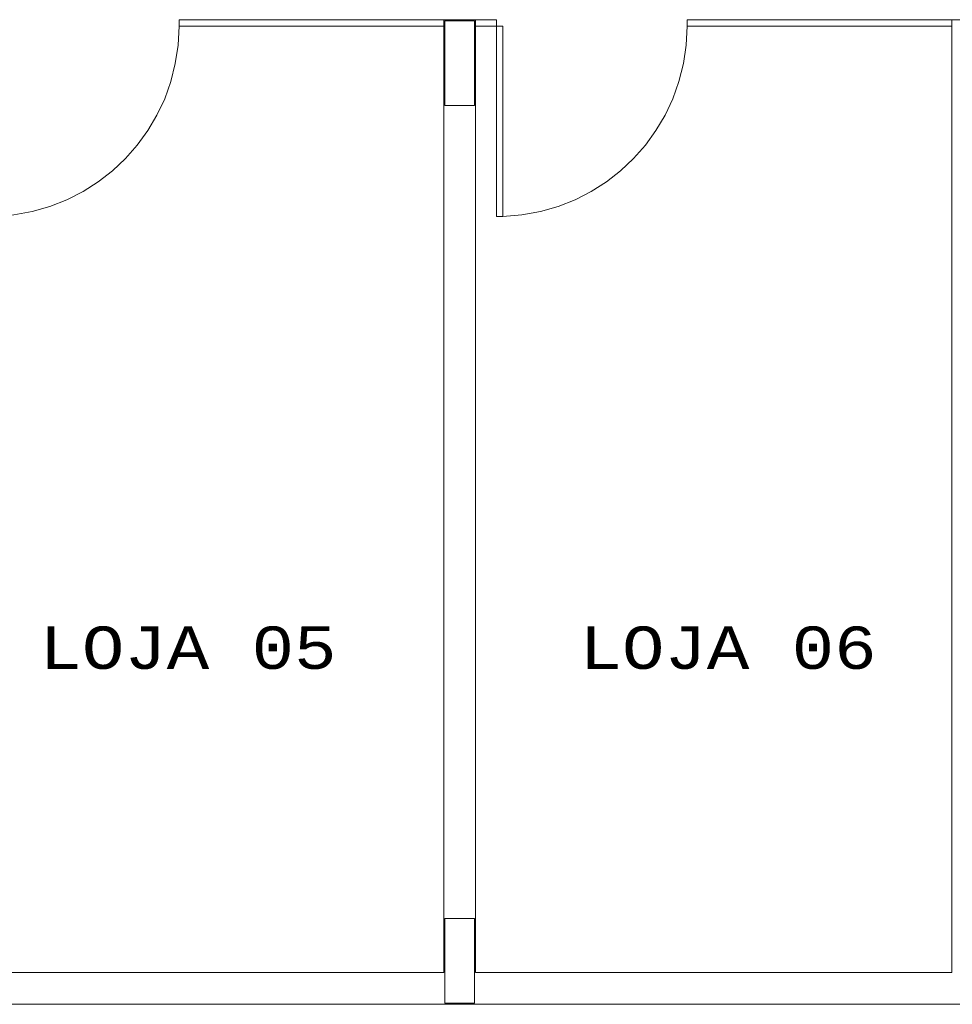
# Model space of a CAD drawing. Header units: feet. Extents: x 8 to 127, y 6 to 90.
# Tile 138 of 256: x 38.29 to 40.49, y 52.23 to 54.55. Entities that reach past the tile are written whole.
import ezdxf

# ---------------------------------------------------------------- set-up
doc = ezdxf.new("R2010")
doc.units = ezdxf.units.FT
doc.header["$MEASUREMENT"] = 0
doc.linetypes.add('HIDDENX2', pattern=[1.905, 1.27, -0.635])
for name, color, linetype in [('Alvenaria', 7, 'Continuous'), ('FINA', 7, 'Continuous'), ('Projeção', 252, 'HIDDENX2'), ('texto', 7, 'Continuous'), ('VIDRO', 252, 'Continuous')]:
    doc.layers.add(name, color=color, linetype=linetype)
doc.styles.add('CourierNew', font='cour.ttf')

msp = doc.modelspace()

# ---------------------------------------------------------------- linework, layer by layer
at = {"layer": 'Alvenaria', "lineweight": 5}
for p, q in [((39.3652, 54.55), (39.2902, 54.55)), ((39.2902, 54.55), (39.2902, 52.3)), ((39.3652, 52.3), (39.3652, 54.55)), ((40.5652, 54.55), (40.4902, 54.55)), ((40.4902, 54.55), (40.4902, 52.3)), ((39.2902, 52.3), (38.1652, 52.3)), ((40.4902, 52.3), (39.3652, 52.3)), ((37.9652, 52.225), (41.3652, 52.225))]:
    msp.add_line(p, q, dxfattribs=at)
at = {"layer": 'FINA', "linetype": 'Continuous', "lineweight": 5}
for p, q in [((39.3627, 54.5475), (39.2927, 54.5475)), ((39.2927, 54.5475), (39.2927, 54.3475)), ((39.3627, 54.3475), (39.3627, 54.5475)), ((39.2927, 54.3475), (39.3627, 54.3475)), ((39.3626, 52.4275), (39.2926, 52.4275)), ((39.2926, 52.4275), (39.2926, 52.2275)), ((39.3626, 52.2275), (39.3626, 52.4275)), ((39.2926, 52.2275), (39.3626, 52.2275))]:
    msp.add_line(p, q, dxfattribs=at)
at = {"layer": 'Projeção', "lineweight": 5}
for centre in [(38.2152, 54.535), (39.4152, 54.535)]:
    msp.add_arc(centre, 0.45, 271.9102, 0, dxfattribs=at)
at = {"layer": 'VIDRO', "lineweight": 5}
for p, q in [((39.2902, 54.55), (38.6652, 54.55)), ((38.6652, 54.55), (38.6652, 54.535)), ((39.3652, 54.55), (39.4152, 54.55)), ((39.4152, 54.535), (39.4152, 54.55)), ((40.4902, 54.55), (39.8652, 54.55)), ((39.8652, 54.55), (39.8652, 54.535)), ((39.8652, 54.535), (39.8652, 54.55)), ((38.6652, 54.535), (39.2902, 54.535)), ((39.3652, 54.535), (39.4152, 54.535)), ((39.4152, 54.535), (39.4152, 54.085)), ((39.4302, 54.535), (39.4152, 54.535)), ((39.4302, 54.085), (39.4302, 54.535)), ((39.8652, 54.535), (40.4902, 54.535)), ((39.4152, 54.085), (39.4302, 54.085))]:
    msp.add_line(p, q, dxfattribs=at)

# ---------------------------------------------------------------- texts
at = {"layer": 'texto', "lineweight": 5, "char_height": 0.1, "width": 1.470474, "attachment_point": 7, "line_spacing_factor": 0.9, "style": 'CourierNew'}
for s, insert in [('LOJA 05', (38.3356, 53.0157)), ('LOJA 06', (39.6111, 53.0157))]:
    msp.add_mtext(s, dxfattribs=dict(at, insert=insert))

doc.saveas('drawing.dxf')
